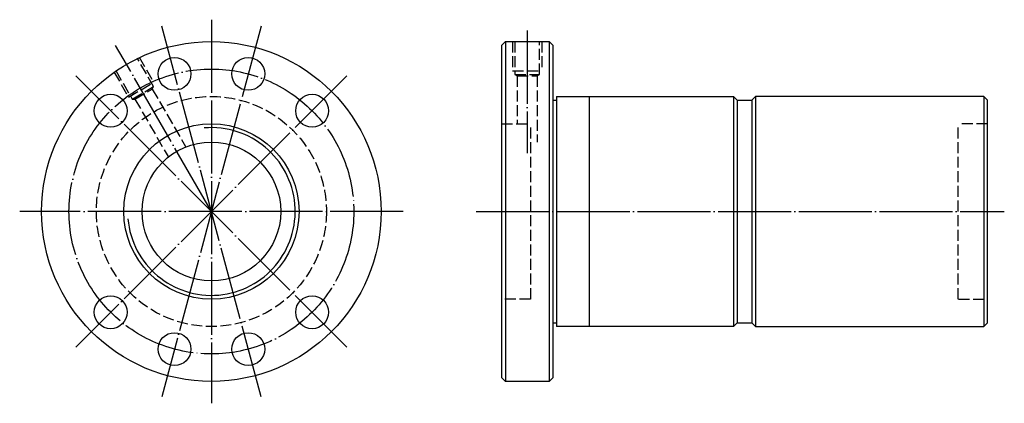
# Model space of a CAD drawing. Header units: millimetres. Extents: x -31 to 239, y 148 to 252.
import ezdxf

# ---------------------------------------------------------------- set-up
doc = ezdxf.new("R2010")
doc.units = ezdxf.units.MM
for name, pattern in [('CENTER', [22, 20, -1, 0, -1]), ('DASHED', [4, 3, -1]), ('THIN', [200000, 200000, 0])]:
    doc.linetypes.add(name, pattern=pattern)
doc.layers.add('NT', color=7, linetype='Continuous')

msp = doc.modelspace()

# ---------------------------------------------------------------- linework, layer by layer
at = {"layer": 'NT', "color": 3, "linetype": 'CENTER'}
for p, q in [((21.5, 252.5), (21.5, 147.5)), ((35.09, 250.71), (7.91, 149.29)), ((35.09, 149.29), (7.91, 250.71)), ((108, 249.5), (108, 216)), ((21.5, 200), (-4.75, 245.47)), ((58.62, 237.12), (-15.62, 162.88)), ((58.62, 162.88), (-15.62, 237.12)), ((74, 200), (-31, 200)), ((94, 200), (238.65, 200))]:
    msp.add_line(p, q, dxfattribs=at)
at = {"layer": 'NT', "color": 16, "linetype": 'Continuous'}
for p, q in [((101, 245.5), (102, 246.5)), ((101, 154.5), (101, 245.5)), ((102, 246.5), (114, 246.5)), ((102, 246.5), (102, 153.5)), ((114, 246.5), (115, 245.5)), ((114, 246.5), (114, 153.5)), ((115, 245.5), (115, 154.5)), ((115, 230.5), (116, 230.5)), ((116, 231.5), (116, 168.5)), ((116, 231.5), (164.5, 231.5)), ((125, 231.5), (125, 168.5)), ((164.5, 231.5), (165.5, 230.5)), ((164.5, 231.5), (164.5, 168.5)), ((165.5, 230.5), (165.5, 169.5)), ((165.5, 230.5), (169.5, 230.5)), ((170.5, 231.5), (169.5, 230.5)), ((169.5, 230.5), (169.5, 169.5)), ((233, 231.5), (170.5, 231.5)), ((170.5, 231.5), (170.5, 168.5)), ((233, 231.5), (233, 168.5)), ((233, 231.5), (234, 230.5)), ((234, 169.5), (234, 230.5)), ((115, 169.5), (116, 169.5)), ((164.5, 168.5), (116, 168.5)), ((165.5, 169.5), (164.5, 168.5)), ((165.5, 169.5), (169.5, 169.5)), ((169.5, 169.5), (170.5, 168.5)), ((170.5, 168.5), (233, 168.5)), ((233, 168.5), (234, 169.5)), ((102, 153.5), (101, 154.5)), ((115, 154.5), (114, 153.5)), ((114, 153.5), (102, 153.5))]:
    msp.add_line(p, q, dxfattribs=at)
at = {"layer": 'NT', "color": 1, "linetype": 'DASHED'}
for p, q in [((104, 246.5), (104, 238.5)), ((112, 246.5), (112, 238.5)), ((1.71, 242.27), (5.71, 235.34)), ((-5.21, 238.27), (-1.21, 231.34)), ((104, 238.5), (112, 238.5)), ((104.6, 237.5), (111.4, 237.5)), ((-1.21, 231.34), (5.71, 235.34)), ((105.25, 237.12), (105.25, 224)), ((110.75, 237.12), (110.75, 219)), ((-0.19, 230.78), (5.69, 234.18)), ((5.32, 233.53), (14.38, 217.83)), ((0.56, 230.78), (9.62, 215.08)), ((101, 224), (108.88, 224)), ((109, 176), (109, 224)), ((226, 176), (226, 224)), ((234, 224), (226.12, 224)), ((108.88, 176), (101, 176)), ((226.12, 176), (234, 176))]:
    msp.add_line(p, q, dxfattribs=at)
for points in [[(104.6, 246.5), (104.6, 237.5), (105.25, 237.12), (110.75, 237.12), (111.4, 237.5), (111.4, 246.5)], [(-4.69, 238.57), (-0.19, 230.78), (0.56, 230.78), (5.32, 233.53), (5.69, 234.18), (1.19, 241.97)]]:
    msp.add_lwpolyline(points, dxfattribs=at)
at = {"layer": 'NT', "color": 16, "linetype": 'Continuous'}
for centre, radius in [((21.5, 200), 46.5), ((11.41, 237.67), 4.5), ((31.59, 237.67), 4.5), ((-6.08, 227.58), 4.5), ((49.08, 227.58), 4.5), ((21.5, 200), 24), ((21.5, 200), 19), ((-6.08, 172.42), 4.5), ((49.08, 172.42), 4.5), ((11.41, 162.33), 4.5), ((31.59, 162.33), 4.5)]:
    msp.add_circle(centre, radius, dxfattribs=at)
at = {"layer": 'NT', "color": 3, "linetype": 'CENTER'}
msp.add_circle((21.5, 200), 39, dxfattribs=at)
at = {"layer": 'NT', "color": 1, "linetype": 'DASHED'}
msp.add_circle((21.5, 200), 31.5, dxfattribs=at)
at = {"layer": 'NT', "color": 5, "linetype": 'THIN'}
msp.add_arc((21.5, 200), 22.95, 185, 95, dxfattribs=at)

doc.saveas('drawing.dxf')
